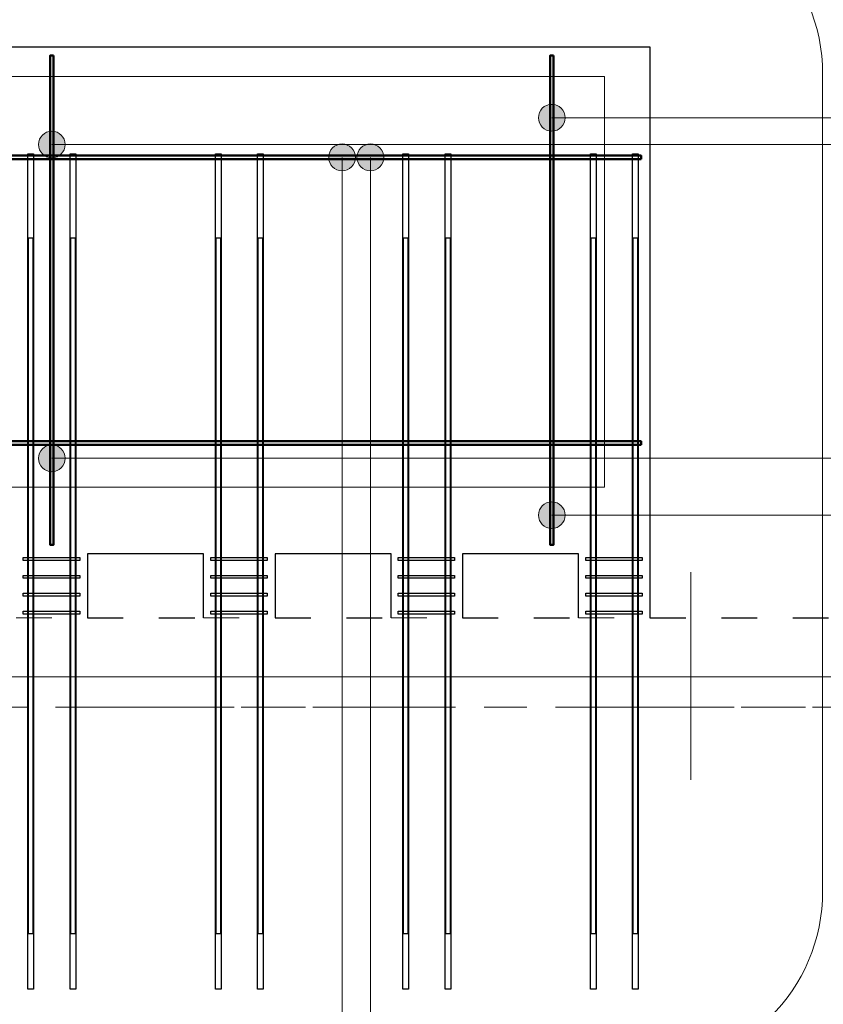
# Model space of a CAD drawing. Header units: metres. Extents: x -38 to 100, y -15 to 21.
# Tile 39 of 252: x 46.95 to 49.2, y 15.57 to 18.33. Entities that reach past the tile are written whole.
import ezdxf

# ---------------------------------------------------------------- set-up
doc = ezdxf.new("R2010")
doc.units = ezdxf.units.M
doc.header["$PDMODE"] = 65
for name, pattern in [('______11', [0.5, 0.4, -0.05, 0, -0.05]), ('______2', [0.0405, 0.03, -0.0105]), ('______3', [0.5, 0.4, -0.1]), ('______5', [1.1, 0.8, -0.1, 0.1, -0.1])]:
    doc.linetypes.add(name, pattern=pattern)
for name, color, linetype, lineweight in [('XR$1$Осевая линия (1)', 7, '______5', 13), ('XR$1$Размерная линия (1)', 7, 'Continuous', 13), ('XR$5$Арм. стержнями верхней зоны', 180, 'Continuous', 35), ('XR$5$Арм. стержнями нижней зоны', 180, 'Continuous', 35), ('XR$5$Арм.стержн. Хомут', 240, 'Continuous', 35), ('XR$5$Арм.стержн.горизонт. 1', 180, 'Continuous', 35), ('XR$5$Арм.стержн.горизонт. 2', 202, 'Continuous', 35), ('XR$5$Балка (1)', 7, '______3', 13), ('XR$5$Общий слой (1)_1', 7, 'Continuous', 13), ('XR$5$Перекрытие (1)', 7, 'Continuous', 35), ('XR$7$Арм. стержнями верхней зоны', 180, 'Continuous', 35), ('XR$7$Арм. стержнями нижней зоны', 180, 'Continuous', 35), ('XR$7$Арм.стержн. Хомут', 240, 'Continuous', 35), ('XR$7$Арм.стержн.горизонт. 1', 180, 'Continuous', 35), ('XR$7$Арм.стержн.горизонт. 2', 202, 'Continuous', 35), ('XR$7$Балка (1)', 7, '______3', 13), ('XR$7$Общий слой (1)_1', 7, 'Continuous', 13), ('XR$7$Перекрытие (1)', 7, 'Continuous', 35)]:
    doc.layers.add(name, color=color, linetype=linetype, lineweight=lineweight)
doc.styles.add('ISOCPEUR', font='txt')
doc.dimstyles.new('DIMSTYLE_3', dxfattribs={"dimtxt": 0.2, "dimasz": 0.2, "dimexe": 0, "dimexo": 0, "dimgap": 0.1, "dimtad": 2, "dimdec": 0, "dimlfac": 1000, "dimrnd": 5, "dimzin": 12, "dimdsep": 46, "dimtxsty": 'ISOCPEUR', "dimblk1": 'ALL_ML_STRICH', "dimblk2": 'ALL_ML_STRICH', "dimsah": 1, "dimcen": 0, "dimclrd": 7, "dimclre": 256, "dimclrt": 7, "dimadec": 0, "dimazin": 0, "dimtfac": 1, "dimtdec": 0, "dimtix": 1, "dimtmove": 2, "dimatfit": 3, "dimfxl": 0, "dimtzin": 0, "dimlwd": 0, "dimlwe": -3, "dimarcsym": 0})

# ---------------------------------------------------------------- blocks, each defined once
blk = doc.blocks.new('ALL_ML_STRICH')
at = {"color": 0, "linetype": 'ByBlock', "lineweight": -2}
for p, q in [((0, -0.5), (0, 0.5)), ((-0.3, -0.3), (0.3, 0.3)), ((-1, 0), (0.5, 0))]:
    blk.add_line(p, q, dxfattribs=at)
blk = doc.blocks.new('*D10')
at = {"layer": 'DEFPOINTS', "color": 7, "linetype": 'Continuous', "lineweight": 13, "transparency": 33554687}
for p in [(0.5, 19.5574), (0.5, 19.3768), (61.6, 17.1197)]:
    blk.add_point(p, dxfattribs=at)
at = {"layer": 'XR$1$Размерная линия (1)', "color": 9, "linetype": 'Continuous', "lineweight": -2, "true_color": 0xc7c7c7, "transparency": 33554687}
for p, q in [((0.5, 19.3568), (0.5, 19.5574)), ((61.6, 17.1397), (61.6, 19.5574))]:
    blk.add_line(p, q, dxfattribs=at)
at = {"layer": 'XR$1$Размерная линия (1)', "color": 7, "linetype": 'Continuous', "lineweight": -2, "transparency": 33554687}
blk.add_line((0.5, 19.5574), (61.6, 19.5574), dxfattribs=at)
at = {"layer": 'XR$1$Размерная линия (1)', "color": 7, "linetype": 'Continuous', "lineweight": 13, "transparency": 33554687, "xscale": 0.2, "yscale": 0.2, "zscale": 0.2, "rotation": 180}
blk.add_blockref('ALL_ML_STRICH', (0.5, 19.5574), dxfattribs=at)
at = {"layer": 'XR$1$Размерная линия (1)', "color": 7, "linetype": 'Continuous', "lineweight": 13, "transparency": 33554687, "xscale": 0.2, "yscale": 0.2, "zscale": 0.2}
blk.add_blockref('ALL_ML_STRICH', (61.6, 19.5574), dxfattribs=at)
at = {"layer": 'XR$1$Размерная линия (1)', "color": 7, "linetype": 'Continuous', "lineweight": 13, "transparency": 33554687, "insert": (31.1, 19.7074), "char_height": 0.2, "width": 1, "attachment_point": 5, "style": 'ISOCPEUR'}
blk.add_mtext('\\A1;{61100}', dxfattribs=at)
blk = doc.blocks.new('*D36')
at = {"layer": 'DEFPOINTS', "color": 7, "linetype": 'Continuous', "lineweight": 13, "transparency": 33554687}
for p in [(45.65, 19.1261), (45.65, 19.0502), (51.5, 17.3896)]:
    blk.add_point(p, dxfattribs=at)
at = {"layer": 'XR$1$Размерная линия (1)', "color": 9, "linetype": 'Continuous', "lineweight": -2, "true_color": 0xc7c7c7, "transparency": 33554687}
for p, q in [((45.65, 19.0702), (45.65, 19.1261)), ((51.5, 17.4096), (51.5, 19.1261))]:
    blk.add_line(p, q, dxfattribs=at)
at = {"layer": 'XR$1$Размерная линия (1)', "color": 7, "linetype": 'Continuous', "lineweight": -2, "transparency": 33554687}
blk.add_line((45.65, 19.1261), (51.5, 19.1261), dxfattribs=at)
at = {"layer": 'XR$1$Размерная линия (1)', "color": 7, "linetype": 'Continuous', "lineweight": 13, "transparency": 33554687, "xscale": 0.2, "yscale": 0.2, "zscale": 0.2, "rotation": 180}
blk.add_blockref('ALL_ML_STRICH', (45.65, 19.1261), dxfattribs=at)
at = {"layer": 'XR$1$Размерная линия (1)', "color": 7, "linetype": 'Continuous', "lineweight": 13, "transparency": 33554687, "xscale": 0.2, "yscale": 0.2, "zscale": 0.2}
blk.add_blockref('ALL_ML_STRICH', (51.5, 19.1261), dxfattribs=at)
at = {"layer": 'XR$1$Размерная линия (1)', "color": 7, "linetype": 'Continuous', "lineweight": 13, "transparency": 33554687, "insert": (48.585, 19.2761), "char_height": 0.2, "width": 0.8, "attachment_point": 5, "style": 'ISOCPEUR'}
blk.add_mtext('\\A1;{5850}', dxfattribs=at)
blk = doc.blocks.new('СЛОЖНЫЙ_ОБЪЕКТ_81')
at = {"color": 7, "linetype": 'Continuous', "lineweight": 13, "transparency": 33554687}
blk.add_line((49.1981, 18.1733), (49.1981, 15.8856), dxfattribs=at)
for centre, start, end in [((48.6981, 18.1733), 0, 90), ((48.6981, 15.8856), 270, 0)]:
    blk.add_arc(centre, 0.5, start, end, dxfattribs=at)
blk = doc.blocks.new('СЛОЖНЫЙ_ОБЪЕКТ_124')
at = {"color": 7, "linetype": 'Continuous', "lineweight": 13, "transparency": 33554687}
blk.add_line((49.1981, 18.1733), (49.1981, 15.8856), dxfattribs=at)
for centre, start, end in [((48.6981, 18.1733), 0, 90), ((48.6981, 15.8856), 270, 0)]:
    blk.add_arc(centre, 0.5, start, end, dxfattribs=at)

msp = doc.modelspace()

# ---------------------------------------------------------------- hatches: boundary and pattern name
at = {"layer": 'XR$5$Арм. стержнями верхней зоны', "linetype": 'Continuous', "lineweight": 13, "transparency": 33554687}
for points in [[(48.4073, 18.0325), (48.4073, 18.07), (48.4021, 18.0512)], [(48.4208, 18.019), (48.4208, 18.0835), (48.4073, 18.07)], [(48.4208, 18.019), (48.4073, 18.07), (48.4073, 18.0325)], [(48.4396, 18.0137), (48.4396, 18.0887), (48.4208, 18.0835)], [(48.4396, 18.0137), (48.4208, 18.0835), (48.4208, 18.019)], [(48.4583, 18.019), (48.4583, 18.0835), (48.4396, 18.0887)], [(48.4583, 18.019), (48.4396, 18.0887), (48.4396, 18.0137)], [(48.4718, 18.0325), (48.4718, 18.07), (48.4583, 18.0835)], [(48.4718, 18.0325), (48.4583, 18.0835), (48.4583, 18.019)], [(48.4718, 18.07), (48.4718, 18.0325), (48.4771, 18.0512)], [(47.8941, 17.9402), (47.9691, 17.9402), (47.9639, 17.959)], [(47.8941, 17.9402), (47.9639, 17.959), (47.8994, 17.959)], [(47.8994, 17.959), (47.9639, 17.959), (47.9504, 17.9725)], [(47.8994, 17.959), (47.9504, 17.9725), (47.9129, 17.9725)], [(47.9129, 17.9725), (47.9504, 17.9725), (47.9316, 17.9777)], [(47.8994, 17.9215), (47.9691, 17.9402), (47.8941, 17.9402)], [(47.8994, 17.9215), (47.9639, 17.9215), (47.9691, 17.9402)], [(47.9129, 17.908), (47.9639, 17.9215), (47.8994, 17.9215)], [(47.9129, 17.908), (47.9504, 17.908), (47.9639, 17.9215)], [(47.9504, 17.908), (47.9129, 17.908), (47.9316, 17.9027)]]:
    msp.add_hatch(color=7, dxfattribs=at).paths.add_polyline_path(points)
at = {"layer": 'XR$5$Арм. стержнями нижней зоны', "linetype": 'Continuous', "lineweight": 13, "transparency": 33554687}
for points in [[(47.0208, 17.065), (47.0208, 17.1295), (47.0073, 17.116)], [(47.0396, 17.0598), (47.0396, 17.1348), (47.0208, 17.1295)], [(47.0396, 17.0598), (47.0208, 17.1295), (47.0208, 17.065)], [(47.0583, 17.065), (47.0583, 17.1295), (47.0396, 17.1348)], [(47.0583, 17.065), (47.0396, 17.1348), (47.0396, 17.0598)], [(47.0718, 17.0785), (47.0718, 17.116), (47.0583, 17.1295)], [(47.0718, 17.0785), (47.0583, 17.1295), (47.0583, 17.065)], [(47.0073, 17.0785), (47.0073, 17.116), (47.0021, 17.0973)], [(47.0208, 17.065), (47.0073, 17.116), (47.0073, 17.0785)], [(47.0718, 17.116), (47.0718, 17.0785), (47.0771, 17.0973)]]:
    msp.add_hatch(color=7, dxfattribs=at).paths.add_polyline_path(points)
at = {"layer": 'XR$7$Арм. стержнями верхней зоны', "linetype": 'Continuous', "lineweight": 13, "transparency": 33554687}
for points in [[(47.8149, 17.9402), (47.8899, 17.9402), (47.8847, 17.959)], [(47.8149, 17.9402), (47.8847, 17.959), (47.8202, 17.959)], [(47.8202, 17.959), (47.8847, 17.959), (47.8712, 17.9725)], [(47.8202, 17.959), (47.8712, 17.9725), (47.8337, 17.9725)], [(47.8337, 17.9725), (47.8712, 17.9725), (47.8524, 17.9777)], [(47.8202, 17.9215), (47.8899, 17.9402), (47.8149, 17.9402)], [(47.8202, 17.9215), (47.8847, 17.9215), (47.8899, 17.9402)], [(47.8337, 17.908), (47.8847, 17.9215), (47.8202, 17.9215)], [(47.8337, 17.908), (47.8712, 17.908), (47.8847, 17.9215)], [(47.8712, 17.908), (47.8337, 17.908), (47.8524, 17.9027)], [(48.4208, 16.9059), (48.4208, 16.9704), (48.4073, 16.9569)], [(48.4396, 16.9006), (48.4396, 16.9756), (48.4208, 16.9704)], [(48.4396, 16.9006), (48.4208, 16.9704), (48.4208, 16.9059)], [(48.4583, 16.9059), (48.4583, 16.9704), (48.4396, 16.9756)], [(48.4583, 16.9059), (48.4396, 16.9756), (48.4396, 16.9006)], [(48.4718, 16.9194), (48.4718, 16.9569), (48.4583, 16.9704)], [(48.4718, 16.9194), (48.4583, 16.9704), (48.4583, 16.9059)], [(48.4073, 16.9194), (48.4073, 16.9569), (48.4021, 16.9381)], [(48.4208, 16.9059), (48.4073, 16.9569), (48.4073, 16.9194)], [(48.4718, 16.9569), (48.4718, 16.9194), (48.4771, 16.9381)]]:
    msp.add_hatch(color=7, dxfattribs=at).paths.add_polyline_path(points)
at = {"layer": 'XR$7$Арм. стержнями нижней зоны', "linetype": 'Continuous', "lineweight": 13, "transparency": 33554687}
for points in [[(47.0208, 17.944), (47.0208, 18.0085), (47.0073, 17.995)], [(47.0396, 17.9388), (47.0396, 18.0138), (47.0208, 18.0085)], [(47.0396, 17.9388), (47.0208, 18.0085), (47.0208, 17.944)], [(47.0583, 17.944), (47.0583, 18.0085), (47.0396, 18.0138)], [(47.0583, 17.944), (47.0396, 18.0138), (47.0396, 17.9388)], [(47.0718, 17.9575), (47.0718, 17.995), (47.0583, 18.0085)], [(47.0718, 17.9575), (47.0583, 18.0085), (47.0583, 17.944)], [(47.0073, 17.9575), (47.0073, 17.995), (47.0021, 17.9763)], [(47.0208, 17.944), (47.0073, 17.995), (47.0073, 17.9575)], [(47.0718, 17.995), (47.0718, 17.9575), (47.0771, 17.9763)]]:
    msp.add_hatch(color=7, dxfattribs=at).paths.add_polyline_path(points)

# ---------------------------------------------------------------- linework, layer by layer
at = {"color": 52, "linetype": 'Continuous', "lineweight": 13, "transparency": 33554687}
for p, q in [((48.8293, 16.778), (48.8293, 16.268)), ((48.8293, 16.778), (48.8293, 16.1972)), ((48.8293, 16.6709), (48.8293, 16.268))]:
    msp.add_line(p, q, dxfattribs=at)
at = {"layer": 'XR$1$Осевая линия (1)', "color": 253, "linetype": '______11', "lineweight": 13, "true_color": 0xa0a0a0, "transparency": 33554687}
msp.add_line((-2.63, 16.4), (62.6, 16.4), dxfattribs=at)
at = {"layer": 'XR$5$Арм. стержнями верхней зоны', "color": 7, "linetype": 'Continuous', "lineweight": 13, "transparency": 33554687}
for p, q in [((48.4396, 18.0887), (48.4396, 18.0887)), ((48.4021, 18.0512), (48.4021, 18.0512)), ((49.3174, 18.0512), (48.4396, 18.0512)), ((48.4771, 18.0512), (48.4771, 18.0512)), ((48.4396, 18.0137), (48.4396, 18.0137)), ((47.9316, 17.9777), (47.9316, 17.9777)), ((47.8941, 17.9402), (47.8941, 17.9402)), ((47.9316, 14.535), (47.9316, 17.9402)), ((47.9691, 17.9402), (47.9691, 17.9402)), ((47.9316, 17.9027), (47.9316, 17.9027))]:
    msp.add_line(p, q, dxfattribs=at)
at = {"layer": 'XR$5$Арм. стержнями верхней зоны', "color": 4, "linetype": 'Continuous', "lineweight": 50, "transparency": 33554687}
for points in [[(48.4446, 18.2252), (48.4446, 16.8552), (48.4346, 16.8552), (48.4346, 18.2252), (48.4446, 18.2252)], [(48.6896, 17.9352), (45.3896, 17.9352), (45.3896, 17.9452), (48.6896, 17.9452), (48.6896, 17.9352)]]:
    msp.add_lwpolyline(points, dxfattribs=at)
at = {"layer": 'XR$5$Арм. стержнями верхней зоны', "color": 7, "linetype": 'Continuous', "lineweight": 13, "transparency": 33554687}
for centre in [(48.4396, 18.0512), (47.9316, 17.9402)]:
    msp.add_circle(centre, 0.0375, dxfattribs=at)
at = {"layer": 'XR$5$Арм. стержнями нижней зоны', "color": 7, "linetype": 'Continuous', "lineweight": 13, "transparency": 33554687}
for p, q in [((47.0396, 17.1348), (47.0396, 17.1348)), ((47.0021, 17.0973), (47.0021, 17.0973)), ((49.3434, 17.0973), (47.0396, 17.0973)), ((47.0771, 17.0973), (47.0771, 17.0973)), ((47.0396, 17.0598), (47.0396, 17.0598))]:
    msp.add_line(p, q, dxfattribs=at)
at = {"layer": 'XR$5$Арм. стержнями нижней зоны', "color": 4, "linetype": 'Continuous', "lineweight": 50, "transparency": 33554687}
for points in [[(47.0446, 18.2252), (47.0446, 16.8552), (47.0346, 16.8552), (47.0346, 18.2252), (47.0446, 18.2252)], [(48.6896, 17.1352), (45.3896, 17.1352), (45.3896, 17.1452), (48.6896, 17.1452), (48.6896, 17.1352)]]:
    msp.add_lwpolyline(points, dxfattribs=at)
at = {"layer": 'XR$5$Арм. стержнями нижней зоны', "color": 7, "linetype": 'Continuous', "lineweight": 13, "transparency": 33554687}
msp.add_circle((47.0396, 17.0973), 0.0375, dxfattribs=at)
at = {"layer": 'XR$5$Арм.стержн. Хомут', "color": 40, "linetype": 'Continuous', "lineweight": 25, "transparency": 33554687}
for points in [[(46.9596, 16.8192), (47.1176, 16.8192), (47.1176, 16.8112), (46.9596, 16.8112), (46.9596, 16.8192)], [(47.4846, 16.8192), (47.6426, 16.8192), (47.6426, 16.8112), (47.4846, 16.8112), (47.4846, 16.8192)], [(48.0096, 16.8192), (48.1676, 16.8192), (48.1676, 16.8112), (48.0096, 16.8112), (48.0096, 16.8192)], [(48.5346, 16.8192), (48.6926, 16.8192), (48.6926, 16.8112), (48.5346, 16.8112), (48.5346, 16.8192)], [(46.9596, 16.7692), (47.1176, 16.7692), (47.1176, 16.7612), (46.9596, 16.7612), (46.9596, 16.7692)], [(47.4846, 16.7692), (47.6426, 16.7692), (47.6426, 16.7612), (47.4846, 16.7612), (47.4846, 16.7692)], [(48.0096, 16.7692), (48.1676, 16.7692), (48.1676, 16.7612), (48.0096, 16.7612), (48.0096, 16.7692)], [(48.5346, 16.7692), (48.6926, 16.7692), (48.6926, 16.7612), (48.5346, 16.7612), (48.5346, 16.7692)], [(46.9596, 16.7192), (47.1176, 16.7192), (47.1176, 16.7112), (46.9596, 16.7112), (46.9596, 16.7192)], [(47.4846, 16.7192), (47.6426, 16.7192), (47.6426, 16.7112), (47.4846, 16.7112), (47.4846, 16.7192)], [(48.0096, 16.7192), (48.1676, 16.7192), (48.1676, 16.7112), (48.0096, 16.7112), (48.0096, 16.7192)], [(48.5346, 16.7192), (48.6926, 16.7192), (48.6926, 16.7112), (48.5346, 16.7112), (48.5346, 16.7192)], [(46.9596, 16.6692), (47.1176, 16.6692), (47.1176, 16.6612), (46.9596, 16.6612), (46.9596, 16.6692)], [(47.4846, 16.6692), (47.6426, 16.6692), (47.6426, 16.6612), (47.4846, 16.6612), (47.4846, 16.6692)], [(48.0096, 16.6692), (48.1676, 16.6692), (48.1676, 16.6612), (48.0096, 16.6612), (48.0096, 16.6692)], [(48.5346, 16.6692), (48.6926, 16.6692), (48.6926, 16.6612), (48.5346, 16.6612), (48.5346, 16.6692)]]:
    msp.add_lwpolyline(points, dxfattribs=at)
at = {"layer": 'XR$5$Арм.стержн.горизонт. 1', "color": 7, "linetype": 'Continuous', "lineweight": 25, "transparency": 33554687}
for points in [[(46.9726, 15.6102), (46.9726, 17.9502), (46.9886, 17.9502), (46.9886, 15.6102), (46.9726, 15.6102)], [(47.0906, 15.6102), (47.0906, 17.9502), (47.1066, 17.9502), (47.1066, 15.6102), (47.0906, 15.6102)], [(47.4976, 15.6102), (47.4976, 17.9502), (47.5136, 17.9502), (47.5136, 15.6102), (47.4976, 15.6102)], [(47.6156, 15.6102), (47.6156, 17.9502), (47.6316, 17.9502), (47.6316, 15.6102), (47.6156, 15.6102)], [(48.0226, 15.6102), (48.0226, 17.9502), (48.0386, 17.9502), (48.0386, 15.6102), (48.0226, 15.6102)], [(48.1406, 15.6102), (48.1406, 17.9502), (48.1566, 17.9502), (48.1566, 15.6102), (48.1406, 15.6102)], [(48.5476, 15.6102), (48.5476, 17.9502), (48.5636, 17.9502), (48.5636, 15.6102), (48.5476, 15.6102)], [(48.6656, 15.6102), (48.6656, 17.9502), (48.6816, 17.9502), (48.6816, 15.6102), (48.6656, 15.6102)]]:
    msp.add_lwpolyline(points, dxfattribs=at)
at = {"layer": 'XR$5$Арм.стержн.горизонт. 2', "color": 34, "linetype": 'Continuous', "lineweight": 25, "transparency": 33554687}
for points in [[(46.9866, 17.7152), (46.9866, 15.7652), (46.9746, 15.7652), (46.9746, 17.7152), (46.9866, 17.7152)], [(47.1046, 17.7152), (47.1046, 15.7652), (47.0926, 15.7652), (47.0926, 17.7152), (47.1046, 17.7152)], [(47.5116, 17.7152), (47.5116, 15.7652), (47.4996, 15.7652), (47.4996, 17.7152), (47.5116, 17.7152)], [(47.6296, 17.7152), (47.6296, 15.7652), (47.6176, 15.7652), (47.6176, 17.7152), (47.6296, 17.7152)], [(48.0366, 17.7152), (48.0366, 15.7652), (48.0246, 15.7652), (48.0246, 17.7152), (48.0366, 17.7152)], [(48.1546, 17.7152), (48.1546, 15.7652), (48.1426, 15.7652), (48.1426, 17.7152), (48.1546, 17.7152)], [(48.5616, 17.7152), (48.5616, 15.7652), (48.5496, 15.7652), (48.5496, 17.7152), (48.5616, 17.7152)], [(48.6796, 17.7152), (48.6796, 15.7652), (48.6676, 15.7652), (48.6676, 17.7152), (48.6796, 17.7152)]]:
    msp.add_lwpolyline(points, dxfattribs=at)
at = {"layer": 'XR$5$Балка (1)', "color": 7, "linetype": '______2', "lineweight": 25, "transparency": 33554687}
for p, q in [((47.1396, 16.6502), (47.4646, 16.6502)), ((47.6646, 16.6502), (47.9896, 16.6502)), ((48.1896, 16.6502), (48.5146, 16.6502)), ((48.7146, 16.6502), (51.6, 16.6502))]:
    msp.add_line(p, q, dxfattribs=at)
at = {"layer": 'XR$5$Балка (1)', "color": 7, "linetype": '______2', "lineweight": 18, "transparency": 33554687}
msp.add_line((45.65, 16.4002), (51.6, 16.4002), dxfattribs=at)
at = {"layer": 'XR$5$Общий слой (1)_1', "color": 7, "linetype": 'Continuous', "lineweight": 13, "transparency": 33554687}
for points in [[(45.4874, 18.1567), (45.4874, 17.0167), (48.5874, 17.0167), (48.5874, 18.1667), (45.4374, 18.1667)], [(61.5919, -0.2051), (61.5919, 16.4849), (45.9119, 16.4849), (45.9119, 12.0549), (43.0719, 12.0549), (43.0719, 11.5249), (40.7619, 11.5249), (40.7619, 16.3949), (32.9919, 16.3949), (32.9919, 9.0449)]]:
    msp.add_lwpolyline(points, dxfattribs=at)
at = {"layer": 'XR$5$Перекрытие (1)', "color": 7, "linetype": 'Continuous', "lineweight": 25, "transparency": 33554687}
for p, q in [((45.3646, 18.2502), (48.7146, 18.2502)), ((48.7146, 18.2502), (48.7146, 16.8302)), ((47.1396, 16.8302), (47.1396, 16.6502)), ((47.4646, 16.8302), (47.1396, 16.8302)), ((47.4646, 16.6502), (47.4646, 16.8302)), ((47.6646, 16.8302), (47.6646, 16.6502)), ((47.9896, 16.8302), (47.6646, 16.8302)), ((47.9896, 16.6502), (47.9896, 16.8302)), ((48.1896, 16.8302), (48.1896, 16.6502)), ((48.5146, 16.8302), (48.1896, 16.8302)), ((48.5146, 16.6502), (48.5146, 16.8302)), ((48.7146, 16.8302), (48.7146, 16.6502))]:
    msp.add_line(p, q, dxfattribs=at)
at = {"layer": 'XR$5$Перекрытие (1)', "color": 7, "linetype": '______2', "lineweight": 18, "transparency": 33554687}
for p, q in [((46.9396, 16.6502), (47.1396, 16.6502)), ((47.4646, 16.6502), (47.6646, 16.6502)), ((47.9896, 16.6502), (48.1896, 16.6502)), ((48.5146, 16.6502), (48.7146, 16.6502))]:
    msp.add_line(p, q, dxfattribs=at)
at = {"layer": 'XR$7$Арм. стержнями верхней зоны', "color": 7, "linetype": 'Continuous', "lineweight": 13, "transparency": 33554687}
for p, q in [((47.8524, 17.9777), (47.8524, 17.9777)), ((47.8149, 17.9402), (47.8149, 17.9402)), ((47.8524, 14.732), (47.8524, 17.9402)), ((47.8899, 17.9402), (47.8899, 17.9402)), ((47.8524, 17.9027), (47.8524, 17.9027)), ((48.4396, 16.9756), (48.4396, 16.9756)), ((48.4021, 16.9381), (48.4021, 16.9381)), ((49.4838, 16.9381), (48.4396, 16.9381)), ((48.4771, 16.9381), (48.4771, 16.9381)), ((48.4396, 16.9006), (48.4396, 16.9006))]:
    msp.add_line(p, q, dxfattribs=at)
at = {"layer": 'XR$7$Арм. стержнями верхней зоны', "color": 4, "linetype": 'Continuous', "lineweight": 50, "transparency": 33554687}
for points in [[(48.4446, 18.2252), (48.4446, 16.8552), (48.4346, 16.8552), (48.4346, 18.2252), (48.4446, 18.2252)], [(48.6896, 17.9352), (45.3896, 17.9352), (45.3896, 17.9452), (48.6896, 17.9452), (48.6896, 17.9352)]]:
    msp.add_lwpolyline(points, dxfattribs=at)
at = {"layer": 'XR$7$Арм. стержнями верхней зоны', "color": 7, "linetype": 'Continuous', "lineweight": 13, "transparency": 33554687}
for centre in [(47.8524, 17.9402), (48.4396, 16.9381)]:
    msp.add_circle(centre, 0.0375, dxfattribs=at)
at = {"layer": 'XR$7$Арм. стержнями нижней зоны', "color": 7, "linetype": 'Continuous', "lineweight": 13, "transparency": 33554687}
for p, q in [((47.0396, 18.0138), (47.0396, 18.0138)), ((47.0021, 17.9763), (47.0021, 17.9763)), ((49.5116, 17.9763), (47.0396, 17.9763)), ((47.0771, 17.9763), (47.0771, 17.9763)), ((47.0396, 17.9388), (47.0396, 17.9388))]:
    msp.add_line(p, q, dxfattribs=at)
at = {"layer": 'XR$7$Арм. стержнями нижней зоны', "color": 4, "linetype": 'Continuous', "lineweight": 50, "transparency": 33554687}
for points in [[(47.0446, 18.2252), (47.0446, 16.8552), (47.0346, 16.8552), (47.0346, 18.2252), (47.0446, 18.2252)], [(48.6896, 17.1352), (45.3896, 17.1352), (45.3896, 17.1452), (48.6896, 17.1452), (48.6896, 17.1352)]]:
    msp.add_lwpolyline(points, dxfattribs=at)
at = {"layer": 'XR$7$Арм. стержнями нижней зоны', "color": 7, "linetype": 'Continuous', "lineweight": 13, "transparency": 33554687}
msp.add_circle((47.0396, 17.9763), 0.0375, dxfattribs=at)
at = {"layer": 'XR$7$Арм.стержн. Хомут', "color": 40, "linetype": 'Continuous', "lineweight": 25, "transparency": 33554687}
for points in [[(46.9596, 16.8192), (47.1176, 16.8192), (47.1176, 16.8112), (46.9596, 16.8112), (46.9596, 16.8192)], [(47.4846, 16.8192), (47.6426, 16.8192), (47.6426, 16.8112), (47.4846, 16.8112), (47.4846, 16.8192)], [(48.0096, 16.8192), (48.1676, 16.8192), (48.1676, 16.8112), (48.0096, 16.8112), (48.0096, 16.8192)], [(48.5346, 16.8192), (48.6926, 16.8192), (48.6926, 16.8112), (48.5346, 16.8112), (48.5346, 16.8192)], [(46.9596, 16.7692), (47.1176, 16.7692), (47.1176, 16.7612), (46.9596, 16.7612), (46.9596, 16.7692)], [(47.4846, 16.7692), (47.6426, 16.7692), (47.6426, 16.7612), (47.4846, 16.7612), (47.4846, 16.7692)], [(48.0096, 16.7692), (48.1676, 16.7692), (48.1676, 16.7612), (48.0096, 16.7612), (48.0096, 16.7692)], [(48.5346, 16.7692), (48.6926, 16.7692), (48.6926, 16.7612), (48.5346, 16.7612), (48.5346, 16.7692)], [(46.9596, 16.7192), (47.1176, 16.7192), (47.1176, 16.7112), (46.9596, 16.7112), (46.9596, 16.7192)], [(47.4846, 16.7192), (47.6426, 16.7192), (47.6426, 16.7112), (47.4846, 16.7112), (47.4846, 16.7192)], [(48.0096, 16.7192), (48.1676, 16.7192), (48.1676, 16.7112), (48.0096, 16.7112), (48.0096, 16.7192)], [(48.5346, 16.7192), (48.6926, 16.7192), (48.6926, 16.7112), (48.5346, 16.7112), (48.5346, 16.7192)], [(46.9596, 16.6692), (47.1176, 16.6692), (47.1176, 16.6612), (46.9596, 16.6612), (46.9596, 16.6692)], [(47.4846, 16.6692), (47.6426, 16.6692), (47.6426, 16.6612), (47.4846, 16.6612), (47.4846, 16.6692)], [(48.0096, 16.6692), (48.1676, 16.6692), (48.1676, 16.6612), (48.0096, 16.6612), (48.0096, 16.6692)], [(48.5346, 16.6692), (48.6926, 16.6692), (48.6926, 16.6612), (48.5346, 16.6612), (48.5346, 16.6692)]]:
    msp.add_lwpolyline(points, dxfattribs=at)
at = {"layer": 'XR$7$Арм.стержн.горизонт. 1', "color": 7, "linetype": 'Continuous', "lineweight": 25, "transparency": 33554687}
for points in [[(46.9726, 15.6102), (46.9726, 17.9502), (46.9886, 17.9502), (46.9886, 15.6102), (46.9726, 15.6102)], [(47.0906, 15.6102), (47.0906, 17.9502), (47.1066, 17.9502), (47.1066, 15.6102), (47.0906, 15.6102)], [(47.4976, 15.6102), (47.4976, 17.9502), (47.5136, 17.9502), (47.5136, 15.6102), (47.4976, 15.6102)], [(47.6156, 15.6102), (47.6156, 17.9502), (47.6316, 17.9502), (47.6316, 15.6102), (47.6156, 15.6102)], [(48.0226, 15.6102), (48.0226, 17.9502), (48.0386, 17.9502), (48.0386, 15.6102), (48.0226, 15.6102)], [(48.1406, 15.6102), (48.1406, 17.9502), (48.1566, 17.9502), (48.1566, 15.6102), (48.1406, 15.6102)], [(48.5476, 15.6102), (48.5476, 17.9502), (48.5636, 17.9502), (48.5636, 15.6102), (48.5476, 15.6102)], [(48.6656, 15.6102), (48.6656, 17.9502), (48.6816, 17.9502), (48.6816, 15.6102), (48.6656, 15.6102)]]:
    msp.add_lwpolyline(points, dxfattribs=at)
at = {"layer": 'XR$7$Арм.стержн.горизонт. 2', "color": 34, "linetype": 'Continuous', "lineweight": 25, "transparency": 33554687}
for points in [[(46.9866, 17.7152), (46.9866, 15.7652), (46.9746, 15.7652), (46.9746, 17.7152), (46.9866, 17.7152)], [(47.1046, 17.7152), (47.1046, 15.7652), (47.0926, 15.7652), (47.0926, 17.7152), (47.1046, 17.7152)], [(47.5116, 17.7152), (47.5116, 15.7652), (47.4996, 15.7652), (47.4996, 17.7152), (47.5116, 17.7152)], [(47.6296, 17.7152), (47.6296, 15.7652), (47.6176, 15.7652), (47.6176, 17.7152), (47.6296, 17.7152)], [(48.0366, 17.7152), (48.0366, 15.7652), (48.0246, 15.7652), (48.0246, 17.7152), (48.0366, 17.7152)], [(48.1546, 17.7152), (48.1546, 15.7652), (48.1426, 15.7652), (48.1426, 17.7152), (48.1546, 17.7152)], [(48.5616, 17.7152), (48.5616, 15.7652), (48.5496, 15.7652), (48.5496, 17.7152), (48.5616, 17.7152)], [(48.6796, 17.7152), (48.6796, 15.7652), (48.6676, 15.7652), (48.6676, 17.7152), (48.6796, 17.7152)]]:
    msp.add_lwpolyline(points, dxfattribs=at)
at = {"layer": 'XR$7$Балка (1)', "color": 7, "linetype": '______2', "lineweight": 25, "transparency": 33554687}
for p, q in [((47.1396, 16.6502), (47.4646, 16.6502)), ((47.6646, 16.6502), (47.9896, 16.6502)), ((48.1896, 16.6502), (48.5146, 16.6502)), ((48.7146, 16.6502), (51.6, 16.6502))]:
    msp.add_line(p, q, dxfattribs=at)
at = {"layer": 'XR$7$Балка (1)', "color": 7, "linetype": '______2', "lineweight": 18, "transparency": 33554687}
msp.add_line((45.65, 16.4002), (51.6, 16.4002), dxfattribs=at)
at = {"layer": 'XR$7$Общий слой (1)_1', "color": 7, "linetype": 'Continuous', "lineweight": 13, "transparency": 33554687}
for points in [[(45.4874, 18.1567), (45.4874, 17.0167), (48.5874, 17.0167), (48.5874, 18.1667), (45.4374, 18.1667)], [(61.5919, -0.2051), (61.5919, 16.4849), (45.9119, 16.4849), (45.9119, 10.4849), (43.3119, 10.4849), (43.3119, 8.6949), (38.4419, 8.6949), (38.4419, 16.3949), (32.9919, 16.3949), (32.9919, 9.0449)]]:
    msp.add_lwpolyline(points, dxfattribs=at)
at = {"layer": 'XR$7$Перекрытие (1)', "color": 7, "linetype": 'Continuous', "lineweight": 25, "transparency": 33554687}
for p, q in [((45.3646, 18.2502), (48.7146, 18.2502)), ((48.7146, 18.2502), (48.7146, 16.8302)), ((47.4646, 16.8302), (47.1396, 16.8302)), ((47.1396, 16.8302), (47.1396, 16.6502)), ((47.4646, 16.6502), (47.4646, 16.8302)), ((47.6646, 16.8302), (47.6646, 16.6502)), ((47.9896, 16.8302), (47.6646, 16.8302)), ((47.9896, 16.6502), (47.9896, 16.8302)), ((48.5146, 16.8302), (48.1896, 16.8302)), ((48.1896, 16.8302), (48.1896, 16.6502)), ((48.5146, 16.6502), (48.5146, 16.8302)), ((48.7146, 16.8302), (48.7146, 16.6502))]:
    msp.add_line(p, q, dxfattribs=at)
at = {"layer": 'XR$7$Перекрытие (1)', "color": 7, "linetype": '______2', "lineweight": 18, "transparency": 33554687}
for p, q in [((46.9396, 16.6502), (47.1396, 16.6502)), ((47.4646, 16.6502), (47.6646, 16.6502)), ((47.9896, 16.6502), (48.1896, 16.6502)), ((48.5146, 16.6502), (48.7146, 16.6502))]:
    msp.add_line(p, q, dxfattribs=at)

# ---------------------------------------------------------------- block references
at = {"color": 7, "linetype": 'Continuous', "lineweight": 13, "transparency": 33554687}
for name in ['СЛОЖНЫЙ_ОБЪЕКТ_81', 'СЛОЖНЫЙ_ОБЪЕКТ_124']:
    msp.add_blockref(name, (0, 0), dxfattribs=at)

# ---------------------------------------------------------------- dimensions: what is measured, and where the dimension line sits
at = {"layer": 'XR$1$Размерная линия (1)', "color": 7, "linetype": 'Continuous', "lineweight": 13, "transparency": 33554687}
for base, p1, p2, picture, middle in [((61.6, 19.5574), (0.5, 19.3568), (61.6, 17.1397), '*D10', (31.1, 19.7074)), ((51.5, 19.1261), (45.65, 19.0702), (51.5, 17.4096), '*D36', (48.585, 19.2761))]:
    dim = msp.add_linear_dim(base=base, p1=p1, p2=p2, dimstyle='DIMSTYLE_3', override={"dimpost": '<>', "dimclrd": 7, "dimclre": 9, "dimclrt": 7, "dimlwd": 0, "dimlwe": 65533}, dxfattribs=at)
    dim.commit()
    dim.dimension.update_dxf_attribs({"geometry": picture, "text_midpoint": middle, "dimtype": 160})

doc.saveas('drawing.dxf')
